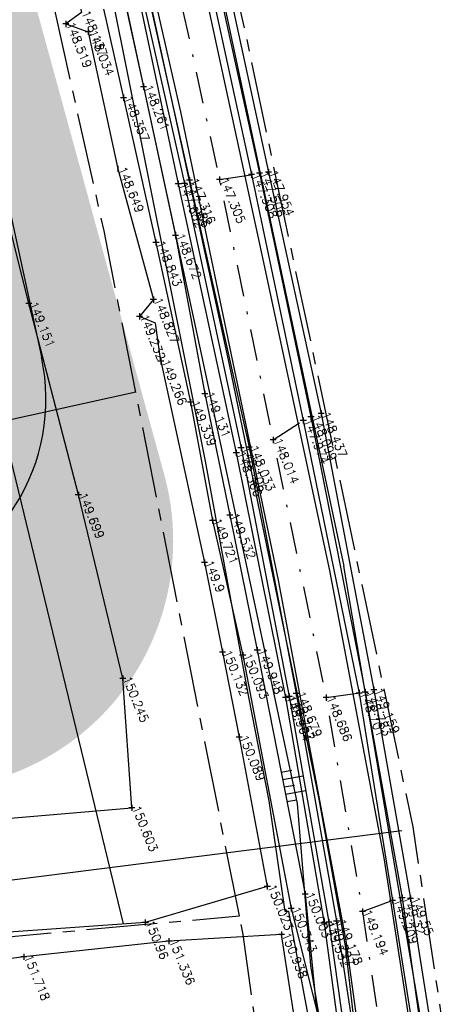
# Model space of a CAD drawing. Header units: metres. Extents: x 189938 to 192675, y 307646 to 311153.
# Tile 24 of 100: x 191692 to 191710, y 309017 to 309056. Entities that reach past the tile are written whole.
import ezdxf

# ---------------------------------------------------------------- set-up
doc = ezdxf.new("R2010")
doc.units = ezdxf.units.M
doc.linetypes.add('1-200 CENTER', pattern=[4.28625, 2.8575, -0.47625, 0.47625, -0.47625])
doc.linetypes.add('1-200 DASHDOT', pattern=[2.54, 1.27, -0.635, 0, -0.635])
for name, color, linetype in [('PH-ALG-WERKGRENS', 3, '1-200 WERKGRENS'), ('PH-BEST-KADASTRALE-GRENS', 240, '1-200 CENTER'), ('PH-BEST-KANTVERHARDING', 252, 'Continuous'), ('PH-BEST-KL-LAAGSPANNING-ENEXIS', 12, '1-200 LAAGSPANNING'), ('PH-BEST-TALUD', 8, 'Continuous'), ('PH-HULPLIJNEN-LPROF', 3, '1-200 DASHDOT'), ('PH-INM-HAAG', 94, '1-200 BLOKHAAG'), ('PH-INM-HOOGTE', 30, 'Continuous'), ('PH-INM-HOOGTE-AANDUIDING', 30, 'Continuous'), ('PH-INM-KANTLAAG', 8, 'Continuous'), ('PH-INM-KRUIN', 8, 'Continuous'), ('PH-INM-ONVERHARD', 8, 'Continuous'), ('PH-INM-RASTERHEKWERK HANDHaven', 6, '1-200 HEKWERK'), ('PH-INM-TEEN', 8, 'Continuous'), ('PH-INM-VLAKVERDICHTINGSLIJN', 8, 'Continuous'), ('PH-INM-WEGAS', 6, '1-200 DASHDOT'), ('PH-NIEUW-BEPLANTING-GAZON-BERM', 75, 'Continuous'), ('PH-ONTWERP-HULPLIJNEN', 150, 'Continuous'), ('PH-ONTWERP-WATERBUFFER', 7, 'Continuous'), ('PH-OPBREEK-GAZON-BERM', 75, 'Continuous')]:
    doc.layers.add(name, color=color, linetype=linetype)
doc.styles.add('ROMANS', font='romans.shx')
doc.linetypes.add('1-200 BLOKHAAG', pattern='A,0,-0.035,[1,Gras.shx,S=5,R=0,X=0,Y=0.0025],-0.475', length=0.51)
doc.linetypes.add('1-200 HEKWERK', pattern='A,1.5,-0.4,["X",ROMANS,S=0.24,R=0,X=-0.275,Y=-0.12],-0.05', length=1.95)
doc.linetypes.add('1-200 LAAGSPANNING', pattern='A,1.5,-0.6,["LS",ROMANS,S=0.24,R=0,X=-0.45,Y=-0.12],-0.05', length=2.15)
doc.linetypes.add('1-200 WERKGRENS', pattern='A,1.5,-0.6,["WERK",ROMANS,S=0.24,R=0,X=-0.5,Y=-0.12],-0.45', length=2.55)

msp = doc.modelspace()

# ---------------------------------------------------------------- hatches: boundary and pattern name
at = {"layer": 'PH-NIEUW-BEPLANTING-GAZON-BERM', "transparency": 33554534}
h = msp.add_hatch(color=256, dxfattribs=at)
h.dxf.hatch_style = 1
h.paths.add_polyline_path([(191693.4441039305, 309055.3802223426), (191692.3854403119, 309059.2375830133), (191685.3918608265, 309057.3181752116), (191686.2136948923, 309053.3958159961)])
h = msp.add_hatch(color=256, dxfattribs=at)
h.dxf.hatch_style = 1
h.paths.add_polyline_path([(191694.502767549, 309051.5228616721), (191693.4441039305, 309055.3802223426), (191686.2136948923, 309053.395815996), (191687.0355289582, 309049.4734567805)])
h = msp.add_hatch(color=256, dxfattribs=at)
h.dxf.hatch_style = 1
edge = h.paths.add_edge_path()
edge.add_line((191697.8251169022, 309039.4175059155), (191694.502767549, 309051.522861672))
edge.add_line((191694.502767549, 309051.522861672), (191687.0355289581, 309049.4734567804))
edge.add_arc((191681.1630480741, 309048.2430226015), 6.000000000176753, -35.114251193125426, 11.833735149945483, ccw=False)
edge.add_line((191686.0710880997, 309044.7917702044), (191697.8251169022, 309039.4175059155))
h = msp.add_hatch(color=256, dxfattribs=at)
h.dxf.hatch_style = 1
edge = h.paths.add_edge_path()
edge.add_line((191698.23989075, 309037.9062304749), (191697.8251169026, 309039.4175059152))
edge.add_line((191697.8251169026, 309039.4175059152), (191686.0710880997, 309044.7917702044))
edge.add_arc((191681.1630480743, 309048.2430226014), 5.999999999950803, 289.5403622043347, 324.8857488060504, ccw=False)
edge.add_line((191683.1698730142, 309042.5885859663), (191697.2200811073, 309030.1544398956))
edge.add_arc((191688.6041095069, 309035.2309167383), 10.0002791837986, 329.4936726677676, 375.516977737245)
h = msp.add_hatch(color=256, dxfattribs=at)
h.dxf.hatch_style = 1
edge = h.paths.add_edge_path()
edge.add_line((191697.2200811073, 309030.1544398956), (191683.1698730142, 309042.5885859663))
edge.add_arc((191681.1630480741, 309048.2430226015), 6.000000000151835, 283.63959236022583, 289.5403622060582, ccw=False)
edge.add_line((191682.5779302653, 309042.4122329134), (191680.5819274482, 309041.9278887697))
edge.add_line((191680.5819274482, 309041.9278887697), (191684.9208995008, 309024.0468003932))
edge.add_line((191684.9208995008, 309024.0468003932), (191690.9625158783, 309025.5128411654))
edge.add_arc((191688.604378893, 309035.230823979), 10.00000000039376, 283.6395923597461, 329.4933470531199)
at = {"layer": 'PH-OPBREEK-GAZON-BERM', "transparency": 33554585}
h = msp.add_hatch(color=256, dxfattribs=at)
h.dxf.hatch_style = 1
edge = h.paths.add_edge_path()
edge.add_line((191661.6004642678, 309078.9221231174), (191655.3547359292, 309096.9422559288))
edge.add_line((191655.3547359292, 309096.9422559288), (191652.2229882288, 309095.4093350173))
edge.add_line((191652.2229882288, 309095.4093350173), (191661.3357243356, 309057.1867866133))
edge.add_line((191661.3357243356, 309057.1867866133), (191662.2679949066, 309053.2764619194))
edge.add_line((191662.2679949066, 309053.2764619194), (191663.2002654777, 309049.3661372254))
edge.add_line((191663.2002654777, 309049.3661372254), (191664.1325360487, 309045.4558125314))
edge.add_line((191664.1325360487, 309045.4558125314), (191665.0648066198, 309041.5454878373))
edge.add_line((191665.0648066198, 309041.5454878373), (191667.4146886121, 309031.6891200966))
edge.add_line((191667.4146886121, 309031.6891200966), (191667.7660099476, 309030.2155344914))
edge.add_arc((191677.4933761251, 309032.5346608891), 9.999999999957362, 193.4097030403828, 247.4894535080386)
edge.add_arc((191677.4933761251, 309032.5346608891), 9.999999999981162, 247.4894535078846, 283.6395923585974)
edge.add_line((191679.8515131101, 309022.8166780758), (191684.9208995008, 309024.0468003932))
edge.add_line((191684.9208995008, 309024.0468003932), (191690.9625158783, 309025.5128411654))
edge.add_arc((191688.604378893, 309035.230823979), 10.00000000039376, 283.6395923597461, 329.4933470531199)
edge.add_arc((191688.6041095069, 309035.2309167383), 10.0002791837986, 329.4936726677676, 375.516977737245)
edge.add_line((191698.23989075, 309037.9062304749), (191697.8251169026, 309039.4175059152))
edge.add_line((191697.8251169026, 309039.4175059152), (191694.502767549, 309051.522861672))
edge.add_line((191694.502767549, 309051.522861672), (191693.4441039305, 309055.3802223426))
edge.add_line((191693.4441039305, 309055.3802223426), (191692.3854403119, 309059.2375830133))
edge.add_line((191692.3854403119, 309059.2375830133), (191691.3267766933, 309063.0949436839))
edge.add_line((191691.3267766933, 309063.0949436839), (191689.3738517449, 309070.2106466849))
edge.add_line((191689.3738517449, 309070.2106466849), (191687.1091860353, 309072.4368856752))
edge.add_line((191687.1091860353, 309072.4368856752), (191686.3841738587, 309074.7112777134))
edge.add_line((191686.3841738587, 309074.7112777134), (191685.7735688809, 309076.6267698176))
edge.add_line((191685.7735688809, 309076.6267698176), (191685.0485567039, 309078.9011618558))
edge.add_line((191685.0485567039, 309078.9011618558), (191685.8438345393, 309082.0899665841))
edge.add_line((191685.8438345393, 309082.0899665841), (191683.6777791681, 309087.1865831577))
edge.add_line((191683.6777791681, 309087.1865831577), (191679.4641607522, 309085.6092499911))
edge.add_line((191679.4641607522, 309085.6092499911), (191661.6004642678, 309078.9221231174))

# ---------------------------------------------------------------- linework, layer by layer
at = {"layer": 'PH-ALG-WERKGRENS', "ltscale": 1.25, "flags": 128}
msp.add_lwpolyline([(191642.1498185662, 309122.2156386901), (191666.6044918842, 309018.3866379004), (191707.7979396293, 309023.5912163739)], dxfattribs=at)
at = {"layer": 'PH-BEST-KADASTRALE-GRENS', "flags": 128}
for points in [[(191728.357, 309124.625), (191711.783, 309122.734), (191691.501, 309120.23), (191686.52, 309119.044), (191685.682, 309118.699), (191683.978, 309116.71), (191683.346, 309115.067), (191682.892, 309113.097), (191683.593, 309111.08), (191688.864, 309100.413), (191691.161, 309094.999), (191692.477, 309091.896), (191694.671, 309085.125), (191701.529, 309055.527), (191708.242, 309023.739), (191710.859, 309006.395), (191711.52, 309000)], [(191701.266, 309020.164), (191695.823, 309047.676), (191691.299, 309067.971), (191688.162, 309080.514), (191685.925, 309087.798), (191682.279, 309096.747), (191679.262, 309102.928), (191674.301, 309111.839), (191672.332, 309114.615)], [(191669.63, 309016.21), (191677.891, 309017.357), (191692.25, 309019.35), (191701.266, 309020.164)], [(191704.056, 309000), (191703.813, 309002.187), (191701.416, 309019.409), (191701.266, 309020.164)]]:
    msp.add_lwpolyline(points, dxfattribs=at)
at = {"layer": 'PH-BEST-KANTVERHARDING', "color": 8}
msp.add_line((191699.208, 309063.631), (191705.471, 309034.21), dxfattribs=at)
for points in [[(191705.779, 308972.995), (191705.541, 308974.69), (191708.2, 308981.601), (191708.35, 308982.7), (191708.251, 308984.36), (191707.46, 308989.64), (191705.389, 309004.73), (191704.43, 309014.021), (191703.251, 309020.339), (191703.111, 309020.33), (191702.47, 309024.779), (191701.65, 309028.95), (191699.9, 309038.43), (191694.591, 309064.86), (191691.05, 309082.031), (191687.219, 309093.09), (191683.581, 309101.75), (191679.639, 309108.62), (191676.491, 309114.469), (191677.376, 309114.51)], [(191714.207, 308970.758), (191713.382, 308975.189), (191712.321, 308980.763), (191709.954, 309002.479), (191708.708, 309012.014), (191707.09, 309022.495), (191704.904, 309034.036), (191702.179, 309046.715), (191698.539, 309063.552), (191695.682, 309076.115), (191693.533, 309084.337)], [(191705.779, 308972.995), (191708.279, 308980.759), (191708.612, 308984.049), (191707.179, 308994.52), (191705.919, 309003.183), (191705.161, 309012.046), (191704.134, 309018.172), (191703.598, 309024.679), (191699.829, 309042.366), (191695.582, 309061.987), (191693.119, 309074.855)], [(191709.674, 308982.989), (191708.496, 308994.725), (191707.594, 309003.491), (191706.304, 309012.313), (191705.532, 309018.954), (191704.476, 309024.854), (191700.874, 309042.305), (191694.822, 309070.042)], [(191712.949, 308981.09), (191712.59, 308984.08), (191711.45, 308994.95), (191710.11, 309005.06), (191708.87, 309014.21), (191705.471, 309034.21)]]:
    msp.add_lwpolyline(points, dxfattribs=at)
at = {"layer": 'PH-BEST-KL-LAAGSPANNING-ENEXIS'}
msp.add_lwpolyline([(191616.598, 309162.21), (191628.445, 309154.705), (191633.705, 309151.101), (191641.617, 309145.344), (191648.218, 309140.42), (191650.164, 309138.925), (191653.619, 309136.336), (191663.993, 309127.857), (191666.903, 309125.327), (191668.398, 309123.62), (191669.852, 309122.426), (191673.177, 309119.729), (191675.752, 309117.017), (191676.891, 309115.42), (191678.7, 309112.261), (191684.333, 309099.983), (191688.95, 309089.004), (191691.42, 309081.98), (191694.595, 309071.349), (191698.896, 309052.464), (191702.833, 309033.649), (191705.542, 309019.152), (191707.168, 309007.362)], dxfattribs=at)
at = {"layer": 'PH-BEST-TALUD'}
for points in [[(191696.6018739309, 309019.8342293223), (191690.0685923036, 309046.7581607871)], [(191702.9495, 309025.934), (191703.374249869, 309026.0088951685)], [(191703.0072764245, 309025.639559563), (191703.8283673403, 309025.7843406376)], [(191703.065052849, 309025.3451191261), (191703.4784391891, 309025.4180105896)], [(191703.1228292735, 309025.0506786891), (191703.9325566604, 309025.1934560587)], [(191703.1806056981, 309024.7562382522), (191703.5826285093, 309024.8271260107)]]:
    msp.add_lwpolyline(points, dxfattribs=at)
at = {"layer": 'PH-HULPLIJNEN-LPROF'}
for points in [[(191700.468, 309049.739), (191701.754, 309049.938)], [(191702.622, 309039.279), (191703.838, 309040.064)], [(191704.756, 309028.928), (191706.081, 309029.114)], [(191706.22, 309020.333), (191707.422, 309020.784)]]:
    msp.add_lwpolyline(points, dxfattribs=at)
at = {"layer": 'PH-INM-HAAG', "flags": 128}
for points in [[(191702.39, 309021.341), (191697.484, 309019.896), (191691.429, 309019.472), (191683.139, 309018.458), (191669.922, 309017.015), (191668.798, 309022.596), (191666.991, 309030.546), (191665.273, 309038.385), (191663.34, 309045.672), (191660.679, 309055.228), (191658.652, 309064.127), (191656.395, 309074.336), (191654.996, 309080.545), (191654.598, 309081.633)], [(191703.348, 309020.452), (191704.37, 309016.399), (191704.897, 309012.35), (191705.776, 309005.737), (191706.507, 309000.735), (191707.282, 308993.496), (191707.954, 308986.963), (191707.947, 308984.423), (191707.526, 308981.801), (191706.946, 308979.777), (191705.984, 308976.899), (191705.446, 308975.034)], [(191702.993, 308971.342), (191704.501, 308975.035), (191706.03, 308979.993), (191707.153, 308985.244), (191706.851, 308989.97), (191706.263, 308995.531), (191705.687, 309000.605), (191704.721, 309007.224), (191703.68, 309014.749), (191702.964, 309019.406), (191698.435, 309019.149), (191692.595, 309018.52), (191685.16, 309017.529), (191677.361, 309016.305), (191671.003, 309015.814), (191666.579, 309015.622), (191661.544, 309015.135), (191662.662, 309010.46), (191663.695, 309006.11), (191664.575, 309001.562), (191667.306, 308990.871), (191668.409, 308985.811), (191668.621, 308984.738), (191669.757, 308984.717), (191671.31, 308976.786), (191673.489, 308967.491), (191675.775, 308958.62), (191677.579, 308951.694), (191680.696, 308952.691), (191686.875, 308955.333), (191695.154, 308958.614), (191702.635, 308961.552), (191707.45, 308963.479), (191709.358, 308968.124), (191706.486, 308968.151), (191706.517, 308968.728)]]:
    msp.add_lwpolyline(points, dxfattribs=at)
at = {"layer": 'PH-INM-HOOGTE', "flags": 128}
for points in [[(191692.9242801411, 309044.757), (191692.6797198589, 309044.757)], [(191692.802, 309044.8792801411), (191692.802, 309044.6347198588)], [(191694.9132801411, 309037.077), (191694.6687198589, 309037.077)], [(191694.791, 309037.1992801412), (191694.791, 309036.9547198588)], [(191696.6982801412, 309029.7), (191696.4537198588, 309029.7)], [(191696.576, 309029.8222801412), (191696.576, 309029.5777198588)], [(191697.0662801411, 309024.504), (191696.8217198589, 309024.504)], [(191696.944, 309024.6262801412), (191696.944, 309024.3817198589)]]:
    msp.add_lwpolyline(points, dxfattribs=at)
at = {"layer": 'PH-INM-HOOGTE'}
for p in [(191692.802, 309044.757), (191694.791, 309037.077), (191696.576, 309029.7), (191696.944, 309024.504)]:
    msp.add_point(p, dxfattribs=at)
at = {"layer": 'PH-INM-HOOGTE-AANDUIDING', "flags": 128}
for points in [[(191694.291, 309056.1122801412), (191694.291, 309055.8677198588)], [(191694.4132801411, 309055.99), (191694.1687198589, 309055.99)], [(191695.3092801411, 309055.671), (191695.0647198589, 309055.671)], [(191695.187, 309055.7932801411), (191695.187, 309055.5487198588)], [(191697.5352801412, 309053.472), (191697.2907198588, 309053.472)], [(191697.413, 309053.5942801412), (191697.413, 309053.3497198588)], [(191696.7242801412, 309053.029), (191696.4797198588, 309053.029)], [(191696.602, 309053.1512801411), (191696.602, 309052.9067198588)], [(191696.382, 309050.2972801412), (191696.382, 309050.0527198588)], [(191702.08, 309050.1232801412), (191702.08, 309049.8787198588)], [(191702.439, 309050.1592801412), (191702.439, 309049.9147198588)], [(191698.811, 309049.6862801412), (191698.811, 309049.4417198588)], [(191699.062, 309049.7002801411), (191699.062, 309049.4557198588)], [(191699.3872801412, 309049.718), (191699.1427198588, 309049.718)], [(191699.265, 309049.8402801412), (191699.265, 309049.5957198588)], [(191700.5902801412, 309049.739), (191700.3457198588, 309049.739)], [(191700.468, 309049.8612801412), (191700.468, 309049.6167198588)], [(191701.8762801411, 309049.938), (191701.6317198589, 309049.938)], [(191701.754, 309050.0602801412), (191701.754, 309049.8157198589)], [(191702.2022801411, 309050.001), (191701.9577198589, 309050.001)], [(191702.5612801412, 309050.037), (191702.3167198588, 309050.037)], [(191698.9332801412, 309049.564), (191698.6887198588, 309049.564)], [(191699.1842801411, 309049.578), (191698.9397198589, 309049.578)], [(191697.912, 309047.3312801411), (191697.912, 309047.0867198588)], [(191698.8162801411, 309047.498), (191698.5717198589, 309047.498)], [(191698.694, 309047.6202801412), (191698.694, 309047.3757198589)], [(191698.0342801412, 309047.209), (191697.7897198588, 309047.209)], [(191697.807, 309045.0392801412), (191697.807, 309044.7947198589)], [(191697.9292801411, 309044.917), (191697.6847198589, 309044.917)], [(191697.3752801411, 309044.244), (191697.1307198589, 309044.244)], [(191697.253, 309044.3662801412), (191697.253, 309044.1217198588)], [(191698.107, 309042.5612801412), (191698.107, 309042.3167198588)], [(191698.2292801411, 309042.439), (191697.9847198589, 309042.439)], [(191699.9962801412, 309041.137), (191699.7517198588, 309041.137)], [(191699.874, 309041.2592801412), (191699.874, 309041.0147198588)], [(191699.4182801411, 309040.791), (191699.1737198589, 309040.791)], [(191699.296, 309040.9132801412), (191699.296, 309040.6687198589)], [(191703.838, 309040.1862801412), (191703.838, 309039.9417198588)], [(191704.2692801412, 309040.207), (191704.0247198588, 309040.207)], [(191704.147, 309040.3292801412), (191704.147, 309040.0847198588)], [(191704.6802801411, 309040.337), (191704.4357198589, 309040.337)], [(191704.558, 309040.4592801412), (191704.558, 309040.2147198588)], [(191703.9602801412, 309040.064), (191703.7157198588, 309040.064)], [(191702.622, 309039.4012801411), (191702.622, 309039.1567198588)], [(191701.333, 309039.0822801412), (191701.333, 309038.8377198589)], [(191701.662, 309039.1092801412), (191701.662, 309038.8647198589)], [(191702.7442801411, 309039.279), (191702.4997198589, 309039.279)], [(191701.2652801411, 309038.758), (191701.0207198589, 309038.758)], [(191701.143, 309038.8802801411), (191701.143, 309038.6357198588)], [(191701.4552801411, 309038.96), (191701.2107198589, 309038.96)], [(191701.7842801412, 309038.987), (191701.5397198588, 309038.987)], [(191701.0032801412, 309036.259), (191700.7587198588, 309036.259)], [(191700.881, 309036.3812801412), (191700.881, 309036.1367198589)], [(191700.3032801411, 309036.048), (191700.0587198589, 309036.048)], [(191700.181, 309036.1702801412), (191700.181, 309035.9257198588)], [(191699.9842801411, 309034.36), (191699.7397198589, 309034.36)], [(191699.862, 309034.4822801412), (191699.862, 309034.2377198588)], [(191700.7122801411, 309030.76), (191700.4677198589, 309030.76)], [(191700.59, 309030.8822801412), (191700.59, 309030.6377198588)], [(191701.4, 309030.7522801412), (191701.4, 309030.5077198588)], [(191702.1102801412, 309030.834), (191701.8657198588, 309030.834)], [(191701.988, 309030.9562801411), (191701.988, 309030.7117198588)], [(191701.5222801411, 309030.63), (191701.2777198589, 309030.63)], [(191703.548, 309029.2222801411), (191703.548, 309028.9777198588)], [(191706.2032801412, 309029.114), (191705.9587198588, 309029.114)], [(191706.081, 309029.2362801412), (191706.081, 309028.9917198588)], [(191706.4502801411, 309029.149), (191706.2057198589, 309029.149)], [(191706.328, 309029.2712801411), (191706.328, 309029.0267198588)], [(191706.7952801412, 309029.239), (191706.5507198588, 309029.239)], [(191706.673, 309029.3612801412), (191706.673, 309029.1167198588)], [(191703.2412801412, 309028.939), (191702.9967198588, 309028.939)], [(191703.119, 309029.0612801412), (191703.119, 309028.8167198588)], [(191703.3892801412, 309028.968), (191703.1447198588, 309028.968)], [(191703.267, 309029.0902801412), (191703.267, 309028.8457198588)], [(191703.6702801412, 309029.1), (191703.4257198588, 309029.1)], [(191704.8782801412, 309028.928), (191704.6337198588, 309028.928)], [(191704.756, 309029.0502801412), (191704.756, 309028.8057198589)], [(191701.3822801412, 309027.346), (191701.1377198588, 309027.346)], [(191701.26, 309027.4682801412), (191701.26, 309027.2237198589)], [(191702.5122801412, 309021.341), (191702.2677198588, 309021.341)], [(191702.39, 309021.4632801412), (191702.39, 309021.2187198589)], [(191704.0332801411, 309021.034), (191703.7887198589, 309021.034)], [(191703.911, 309021.1562801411), (191703.911, 309020.9117198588)], [(191707.422, 309020.9062801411), (191707.422, 309020.6617198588)], [(191707.9302801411, 309020.886), (191707.6857198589, 309020.886)], [(191707.808, 309021.0082801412), (191707.808, 309020.7637198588)], [(191708.2662801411, 309020.853), (191708.0217198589, 309020.853)], [(191708.144, 309020.9752801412), (191708.144, 309020.7307198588)], [(191703.4702801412, 309020.452), (191703.2257198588, 309020.452)], [(191703.348, 309020.5742801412), (191703.348, 309020.3297198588)], [(191706.22, 309020.4552801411), (191706.22, 309020.2107198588)], [(191707.5442801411, 309020.784), (191707.2997198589, 309020.784)], [(191697.484, 309020.0182801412), (191697.484, 309019.7737198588)], [(191704.864, 309020.0332801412), (191704.864, 309019.7887198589)], [(191705.178, 309020.0682801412), (191705.178, 309019.8237198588)], [(191706.3422801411, 309020.333), (191706.0977198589, 309020.333)], [(191697.6062801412, 309019.896), (191697.3617198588, 309019.896)], [(191704.8012801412, 309019.863), (191704.5567198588, 309019.863)], [(191704.679, 309019.9852801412), (191704.679, 309019.7407198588)], [(191704.9862801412, 309019.911), (191704.7417198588, 309019.911)], [(191705.3002801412, 309019.946), (191705.0557198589, 309019.946)], [(191698.435, 309019.2712801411), (191698.435, 309019.0267198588)], [(191703.0862801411, 309019.406), (191702.8417198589, 309019.406)], [(191702.964, 309019.5282801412), (191702.964, 309019.2837198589)], [(191698.5572801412, 309019.149), (191698.3127198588, 309019.149)], [(191692.7172801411, 309018.52), (191692.4727198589, 309018.52)], [(191692.595, 309018.6422801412), (191692.595, 309018.3977198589)]]:
    msp.add_lwpolyline(points, dxfattribs=at)
at = {"layer": 'PH-INM-HOOGTE-AANDUIDING'}
for p in [(191694.291, 309055.99), (191695.187, 309055.671), (191697.413, 309053.472), (191696.602, 309053.029), (191696.382, 309050.175), (191699.265, 309049.718), (191700.468, 309049.739), (191701.754, 309049.938), (191702.08, 309050.001), (191702.439, 309050.037), (191698.811, 309049.564), (191699.062, 309049.578), (191698.694, 309047.498), (191697.912, 309047.209), (191697.807, 309044.917), (191697.253, 309044.244), (191698.107, 309042.439), (191699.874, 309041.137), (191699.296, 309040.791), (191704.147, 309040.207), (191704.558, 309040.337), (191703.838, 309040.064), (191702.622, 309039.279), (191701.143, 309038.758), (191701.333, 309038.96), (191701.662, 309038.987), (191700.881, 309036.259), (191700.181, 309036.048), (191699.862, 309034.36), (191700.59, 309030.76), (191701.988, 309030.834), (191701.4, 309030.63), (191706.081, 309029.114), (191706.328, 309029.149), (191706.673, 309029.239), (191703.119, 309028.939), (191703.267, 309028.968), (191703.548, 309029.1), (191704.756, 309028.928), (191701.26, 309027.346), (191702.39, 309021.341), (191703.911, 309021.034), (191707.808, 309020.886), (191708.144, 309020.853), (191703.348, 309020.452), (191707.422, 309020.784), (191706.22, 309020.333), (191697.484, 309019.896), (191704.679, 309019.863), (191704.864, 309019.911), (191705.178, 309019.946), (191702.964, 309019.406), (191698.435, 309019.149), (191692.595, 309018.52)]:
    msp.add_point(p, dxfattribs=at)
at = {"layer": 'PH-INM-KANTLAAG'}
msp.add_lwpolyline([(191694.739, 309069.315), (191695.717, 309065.583), (191697.092, 309058.303), (191699.062, 309049.578), (191701.333, 309038.96), (191703.267, 309028.968), (191704.864, 309019.911), (191705.801, 309013.242)], dxfattribs=at)
at = {"layer": 'PH-INM-KRUIN'}
msp.add_lwpolyline([(191693.231, 309068.757), (191694.886, 309065.248), (191696.159, 309059.154), (191697.413, 309053.472), (191698.694, 309047.498), (191699.874, 309041.137), (191700.881, 309036.259), (191701.988, 309030.834), (191703.911, 309021.034), (191704.37, 309016.399)], dxfattribs=at)
at = {"layer": 'PH-INM-ONVERHARD'}
for points in [[(191697.307, 309070.027), (191698.194, 309065.994), (191699.686, 309059.439), (191701.754, 309049.938), (191703.838, 309040.064), (191706.081, 309029.114), (191707.422, 309020.784), (191708.563, 309013.56), (191709.468, 309006.016), (191710.29, 309000.303), (191711.094, 308992.162), (191711.378, 308987.027), (191711.82, 308983.273), (191712.318, 308980.007), (191713.048, 308976.29), (191713.736, 308972.751), (191714.782, 308969.889), (191715.581, 308968.341), (191716.585, 308967.149), (191717.965, 308966.21), (191719.573, 308965.629), (191721.239, 308965.839), (191722.714, 308966.376), (191723.798, 308966.808)], [(191695.042, 309069.34), (191695.93, 309065.602), (191697.336, 309058.355), (191699.265, 309049.718), (191701.662, 309038.987), (191703.548, 309029.1), (191705.178, 309019.946), (191706.208, 309013.204)]]:
    msp.add_lwpolyline(points, dxfattribs=at)
at = {"layer": 'PH-INM-RASTERHEKWERK HANDHaven', "flags": 128}
msp.add_lwpolyline([(191691.5067243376, 309070.7306126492), (191691.699, 309069.971), (191692.105, 309068.247), (191691.49, 309067.412), (191692.259, 309067.113), (191693.606, 309061.811), (191694.911, 309056.453), (191694.291, 309055.99), (191695.187, 309055.671), (191696.382, 309050.175), (191697.807, 309044.917), (191697.253, 309044.244)], dxfattribs=at)
at = {"layer": 'PH-INM-RASTERHEKWERK HANDHaven'}
for points in [[(191698.339, 309070.298), (191699.094, 309066.02), (191700.368, 309059.554), (191702.439, 309050.037), (191704.558, 309040.337), (191706.673, 309029.239), (191708.144, 309020.853), (191709.283, 309013.687), (191710.326, 309006.076), (191711.038, 309000.409), (191711.972, 308992.179), (191712.535, 308987.32), (191712.904, 308983.376), (191713.241, 308980.155), (191713.751, 308976.382), (191714.809, 308973.006), (191715.896, 308970.241), (191716.638, 308968.911)], [(191698.107, 309042.439), (191697.8945922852, 309043.9658813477), (191697.253, 309044.244)], [(191698.107, 309042.439), (191699.862, 309034.36), (191700.59, 309030.76), (191701.26, 309027.346), (191702.39, 309021.341)]]:
    msp.add_lwpolyline(points, dxfattribs=at)
msp.add_point((191698.107, 309042.439), dxfattribs=at)
at = {"layer": 'PH-INM-TEEN'}
msp.add_lwpolyline([(191694.616, 309069.165), (191695.55, 309065.572), (191696.977, 309058.177), (191698.811, 309049.564), (191701.143, 309038.758), (191703.119, 309028.939), (191704.679, 309019.863), (191705.571, 309013.213), (191706.598, 309005.755), (191707.323, 308999.964), (191708.218, 308991.924), (191708.755, 308985.554), (191708.748, 308984.219), (191708.727, 308983.179), (191708.341, 308981.767), (191707.858, 308980.109), (191707.128, 308977.983), (191706.456, 308976.368), (191705.754, 308974.906)], dxfattribs=at)
at = {"layer": 'PH-INM-VLAKVERDICHTINGSLIJN'}
for points in [[(191653.597, 309104.72), (191655.146, 309097.765), (191656.857, 309091.021), (191658.868, 309084.116), (191659.645, 309081.49), (191661.883, 309077.219), (191663.11, 309070.262), (191664.95, 309063.419), (191666.658, 309055.956), (191668.772, 309047.382), (191670.88, 309038.932), (191672.752, 309030.631), (191674.551, 309022.498), (191682.609, 309023.161), (191689.511, 309023.872), (191696.944, 309024.504), (191696.576, 309029.7), (191694.791, 309037.077), (191692.802, 309044.757), (191691.02, 309051.874), (191689.788, 309058.486), (191688.741, 309066.203), (191688.773, 309069.643), (191688.798, 309071.638)], [(191697.911, 309070.176), (191698.741, 309066.028), (191699.977, 309059.563), (191702.08, 309050.001), (191704.147, 309040.207), (191706.328, 309029.149), (191707.808, 309020.886), (191708.851, 309013.601), (191709.875, 309006.135), (191710.593, 309000.337), (191711.405, 308992.202), (191711.588, 308988.624)], [(191693.997, 309064.895), (191695.295, 309058.881), (191696.602, 309053.029), (191697.912, 309047.209), (191699.296, 309040.791), (191700.181, 309036.048), (191701.4, 309030.63), (191703.348, 309020.452)]]:
    msp.add_lwpolyline(points, dxfattribs=at)
at = {"layer": 'PH-INM-WEGAS', "flags": 128}
msp.add_lwpolyline([(191696.041, 309069.498), (191696.973, 309065.785), (191698.502, 309058.795), (191700.468, 309049.739), (191702.622, 309039.279), (191704.756, 309028.928), (191706.22, 309020.333), (191707.247, 309013.415), (191708.248, 309005.857), (191709.061, 309000.181), (191709.922, 308992.04), (191710.37, 308987.001), (191710.823, 308983.145), (191711.128, 308979.831), (191711.751, 308976.047), (191712.541, 308972.469), (191713.641, 308969.557), (191714.645, 308966.665), (191715.449, 308964.248), (191715.954, 308962.839), (191712.663, 308961.634), (191708.033, 308959.883), (191703.714, 308958.196), (191696.439, 308955.444), (191691.222, 308953.514), (191687.337, 308951.904), (191681.856, 308949.715), (191675.778, 308947.292), (191671.947, 308945.844)], dxfattribs=at)
at = {"layer": 'PH-ONTWERP-HULPLIJNEN'}
msp.add_lwpolyline([(191665.3929127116, 309034.2266510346), (191697.1017151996, 309041.2126502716)], dxfattribs=at)
at = {"layer": 'PH-ONTWERP-WATERBUFFER'}
msp.add_lwpolyline([(191690.3100022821, 309056.4178097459), (191693.3051299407, 309042.6122810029)], dxfattribs=at)
msp.add_arc((191685.4870056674, 309040.9161286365), 8, 283.6395923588, 12.24069978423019, dxfattribs=at)

# ---------------------------------------------------------------- texts
at = {"layer": 'PH-INM-HOOGTE', "style": 'ROMANS'}
for s, p in [('148.137', (191694.9109999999, 309056.453)), ('148.519', (191694.2909999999, 309055.9900000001)), ('148.034', (191695.1869999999, 309055.671)), ('148.261', (191697.4129999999, 309053.4720000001)), ('148.357', (191696.602, 309053.029)), ('148.649', (191696.3819999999, 309050.175)), ('147.954', (191702.4389999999, 309050.0370000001)), ('147.316', (191699.2649999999, 309049.7180000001)), ('147.305', (191700.4679999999, 309049.7390000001)), ('147.308', (191701.7539999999, 309049.938)), ('147.506', (191702.0799999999, 309050.0010000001)), ('147.682', (191698.8109999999, 309049.564)), ('147.386', (191699.0619999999, 309049.578)), ('148.672', (191698.6939999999, 309047.498)), ('148.843', (191697.912, 309047.2090000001)), ('148.827', (191697.8069999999, 309044.9170000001)), ('149.151', (191692.802, 309044.757)), ('149.232', (191697.2529999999, 309044.244)), ('149.266', (191698.107, 309042.439)), ('149.131', (191699.874, 309041.1370000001)), ('149.339', (191699.296, 309040.791)), ('148.099', (191704.1469999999, 309040.2070000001)), ('148.437', (191704.5579999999, 309040.337)), ('147.974', (191703.8379999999, 309040.0640000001)), ('148.106', (191701.333, 309038.9600000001)), ('148.033', (191701.6619999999, 309038.987)), ('148.014', (191702.6219999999, 309039.279)), ('148.366', (191701.143, 309038.758)), ('149.699', (191694.7909999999, 309037.0770000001)), ('149.532', (191700.8809999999, 309036.2590000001)), ('149.721', (191700.1809999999, 309036.0480000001)), ('149.9', (191699.8619999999, 309034.3600000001)), ('150.132', (191700.5899999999, 309030.7600000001)), ('150.093', (191701.3999999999, 309030.63)), ('149.948', (191701.988, 309030.8340000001)), ('150.245', (191696.5759999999, 309029.7000000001)), ('148.679', (191703.5479999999, 309029.1)), ('148.701', (191706.0809999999, 309029.1140000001)), ('148.783', (191706.3279999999, 309029.149)), ('149.159', (191706.673, 309029.239)), ('148.964', (191703.1189999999, 309028.939)), ('148.752', (191703.2669999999, 309028.9680000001)), ('148.686', (191704.7559999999, 309028.9280000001)), ('150.089', (191701.26, 309027.346)), ('150.603', (191696.944, 309024.504)), ('150.023', (191702.3899999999, 309021.341)), ('150.003', (191703.911, 309021.0340000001)), ('149.209', (191707.4219999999, 309020.784)), ('149.32', (191707.8079999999, 309020.886)), ('149.55', (191708.1439999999, 309020.8530000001)), ('150.343', (191703.3479999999, 309020.4520000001)), ('149.178', (191705.178, 309019.946)), ('149.194', (191706.2199999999, 309020.3330000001)), ('150.96', (191697.4839999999, 309019.8960000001)), ('149.532', (191704.679, 309019.8630000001)), ('149.297', (191704.8639999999, 309019.9110000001)), ('150.938', (191702.9639999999, 309019.4060000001)), ('151.336', (191698.4349999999, 309019.1490000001)), ('151.718', (191692.5949999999, 309018.52))]:
    msp.add_text(s, height=0.35, rotation=292.227, dxfattribs=at).set_placement(p)

doc.saveas('drawing.dxf')
